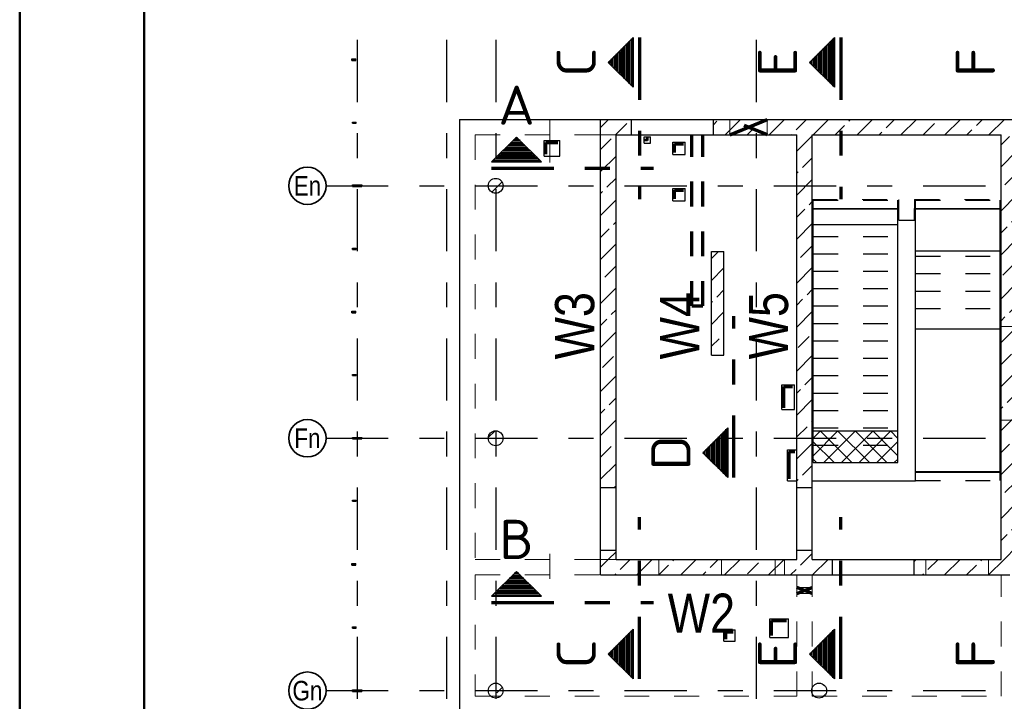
# Model space of a CAD drawing. Header units: millimetres. Extents: x -7.4 to 35.1, y -18.1 to 22.4.
# Tile 15 of 37: x 0 to 4, y 15.5 to 18.2. Entities that reach past the tile are written whole.
import ezdxf
from ezdxf.enums import TextEntityAlignment as Align

# ---------------------------------------------------------------- set-up
doc = ezdxf.new("R2010")
doc.units = ezdxf.units.MM
doc.linetypes.add('DASHDOTX2', pattern=[2, 1, -0.5, 0, -0.5])
doc.linetypes.add('HIDDEN', pattern=[0.375, 0.25, -0.125])
doc.layers.add('Grundebene', color=7, linetype='Continuous', lineweight=20)
doc.styles.add('Arial Narrow', font='ARIALN.TTF')
doc.styles.add('isocp', font='isocp', dxfattribs={"width": 1.1})
pattern_1 = [(0, (0, 0), (0, 0.01), [])]
pattern_2 = [(90, (0, 0), (-0.01, 6e-19), [])]
pattern_3 = [(45, (0, 0), (-0.08838835, 0.08838835), [0.0625, -0.025]), (45, (-0.0442, 0.0442), (-0.08838835, 0.08838835), [])]

msp = doc.modelspace()

# ---------------------------------------------------------------- hatches: boundary and pattern name
at = {"lineweight": 50}
h = msp.add_hatch(dxfattribs=at)
h.set_pattern_fill('Mau', color=4, scale=0.01, angle=90, style=0, pattern_type=2)
h.set_pattern_definition(pattern_2)
h.paths.add_polyline_path([(2.4657, 17.964522), (2.4657, 18.164522), (2.3657, 18.064522)])
h = msp.add_hatch(dxfattribs=at)
h.set_pattern_fill('Mau', color=4, scale=0.01, angle=90, style=0, pattern_type=2)
h.set_pattern_definition(pattern_2)
h.paths.add_polyline_path([(3.274784, 17.964522), (3.274784, 18.164522), (3.174784, 18.064522)])
h = msp.add_hatch(dxfattribs=at)
h.set_pattern_fill('Mau', color=4, scale=0.01, style=0, pattern_type=2)
h.set_pattern_definition(pattern_1)
h.paths.add_polyline_path([(2.09688, 17.66392), (1.99688, 17.76392), (1.89688, 17.66392)])
h = msp.add_hatch(dxfattribs=at)
h.set_pattern_fill('Mau', color=4, scale=0.01, angle=90, style=0, pattern_type=2)
h.set_pattern_definition(pattern_2)
h.paths.add_polyline_path([(2.845617, 16.594553), (2.745617, 16.494553), (2.845617, 16.394553)])
h = msp.add_hatch(dxfattribs=at)
h.set_pattern_fill('Mau', color=4, scale=0.01, style=0, pattern_type=2)
h.set_pattern_definition(pattern_1)
h.paths.add_polyline_path([(2.09688, 15.917727), (1.99688, 16.017727), (1.89688, 15.917727)])
h = msp.add_hatch(dxfattribs=at)
h.set_pattern_fill('Mau', color=4, scale=0.01, angle=90, style=0, pattern_type=2)
h.set_pattern_definition(pattern_2)
h.paths.add_polyline_path([(2.4657, 15.785469), (2.3657, 15.685469), (2.4657, 15.585469)])
h = msp.add_hatch(dxfattribs=at)
h.set_pattern_fill('Mau', color=4, scale=0.01, angle=90, style=0, pattern_type=2)
h.set_pattern_definition(pattern_2)
h.paths.add_polyline_path([(3.274784, 15.785469), (3.174784, 15.685469), (3.274784, 15.585469)])
at = {"layer": 'Grundebene', "lineweight": 13, "true_color": 0x91ffff}
for points in [[(1.350444, 18.078901), (1.350444, 18.072651), (1.335444, 18.072651), (1.335444, 18.078901)], [(1.375444, 17.571616), (1.375444, 17.565366), (1.337944, 17.565366), (1.337944, 17.571616)], [(1.350444, 17.064116), (1.350444, 17.057866), (1.335444, 17.057866), (1.335444, 17.064116)], [(1.375444, 16.556401), (1.375444, 16.550151), (1.337944, 16.550151), (1.337944, 16.556401)], [(1.350444, 16.04881), (1.350444, 16.04256), (1.335444, 16.04256), (1.335444, 16.04881)], [(1.375444, 15.541401), (1.375444, 15.535151), (1.337944, 15.535151), (1.337944, 15.541401)]]:
    msp.add_hatch(color=131, dxfattribs=at).paths.add_polyline_path(points)
at = {"layer": 'Grundebene', "lineweight": 13, "true_color": 0x4682b4}
for points in [[(1.352944, 17.824526), (1.352944, 17.819526), (1.337944, 17.819526), (1.337944, 17.824526)], [(1.352944, 17.317241), (1.352944, 17.312241), (1.337944, 17.312241), (1.337944, 17.317241)], [(1.352944, 16.809741), (1.352944, 16.804741), (1.337944, 16.804741), (1.337944, 16.809741)], [(1.352944, 16.304526), (1.352944, 16.299526), (1.337944, 16.299526), (1.337944, 16.304526)], [(1.352944, 15.794526), (1.352944, 15.789526), (1.337944, 15.789526), (1.337944, 15.794526)]]:
    msp.add_hatch(color=145, dxfattribs=at).paths.add_polyline_path(points)
at = {"layer": 'Grundebene', "lineweight": 13}
h = msp.add_hatch(dxfattribs=at)
h.set_pattern_fill('bB', color=6, scale=0.01, angle=45, style=0, pattern_type=2)
h.set_pattern_definition(pattern_3)
h.paths.add_polyline_path([(2.459231, 17.83502), (2.459231, 17.77252), (2.334231, 17.77252), (2.334231, 17.83502)])
h = msp.add_hatch(dxfattribs=at)
h.set_pattern_fill('bB', color=6, scale=0.01, angle=45, style=0, pattern_type=2)
h.set_pattern_definition(pattern_3)
h.paths.add_polyline_path([(5.456732, 17.83502), (5.456732, 17.77252), (2.787981, 17.77252), (2.787981, 17.83502)])
h = msp.add_hatch(dxfattribs=at)
h.set_pattern_fill('bB', color=6, scale=0.01, angle=45, style=0, pattern_type=2)
h.set_pattern_definition(pattern_3)
h.paths.add_polyline_path([(2.396731, 17.77252), (2.396731, 16.355093), (2.334231, 16.355093), (2.334231, 17.77252)])
h = msp.add_hatch(dxfattribs=at)
h.set_pattern_fill('bB', color=6, scale=0.01, angle=45, style=0, pattern_type=2)
h.set_pattern_definition(pattern_3)
h.paths.add_polyline_path([(3.185583, 17.77252), (3.185583, 16.355098), (3.123083, 16.355093), (3.123083, 17.77252)])
h = msp.add_hatch(dxfattribs=at)
h.set_pattern_fill('bB', color=6, scale=0.01, angle=45, style=0, pattern_type=2)
h.set_pattern_definition(pattern_3)
h.paths.add_polyline_path([(4.006833, 17.77252), (4.006833, 16.065685), (3.944333, 16.065685), (3.944333, 17.77252)])
at = {"layer": 'Grundebene', "lineweight": 50, "true_color": 0x91ffff}
for points in [[(1.375444, 17.571616), (1.375444, 17.565366), (1.337944, 17.565366), (1.337944, 17.571616)], [(1.375444, 16.556401), (1.375444, 16.550151), (1.337944, 16.550151), (1.337944, 16.556401)], [(1.375444, 15.541401), (1.375444, 15.535151), (1.337944, 15.535151), (1.337944, 15.541401)]]:
    msp.add_hatch(color=131, dxfattribs=at).paths.add_polyline_path(points)
at = {"layer": 'Grundebene', "lineweight": 13}
h = msp.add_hatch(dxfattribs=at)
h.set_pattern_fill('bB', color=6, scale=0.01, angle=45, style=0, pattern_type=2)
h.set_pattern_definition(pattern_3)
h.paths.add_polyline_path([(1.942981, 17.568182), (1.942972, 17.568955), (1.942942, 17.569727), (1.942892, 17.570497), (1.942822, 17.571267), (1.942733, 17.572034), (1.942624, 17.572799), (1.942495, 17.573561), (1.942347, 17.574319), (1.942179, 17.575073), (1.941992, 17.575822), (1.941786, 17.576567), (1.941561, 17.577306), (1.941316, 17.578038), (1.941053, 17.578765), (1.940771, 17.579484), (1.940471, 17.580196), (1.940153, 17.5809), (1.939816, 17.581595), (1.939462, 17.582282), (1.93909, 17.582959), (1.938701, 17.583626), (1.938295, 17.584283), (1.937872, 17.58493), (1.937432, 17.585565), (1.936977, 17.586189), (1.936505, 17.5868), (1.936018, 17.5874), (1.935515, 17.587987), (1.934998, 17.58856), (1.934466, 17.589121), (1.93392, 17.589667), (1.93336, 17.590199), (1.932786, 17.590716), (1.932199, 17.591219), (1.9316, 17.591706), (1.930988, 17.592177), (1.930364, 17.592633), (1.929729, 17.593073), (1.929082, 17.593495), (1.928425, 17.593902), (1.927758, 17.594291), (1.927081, 17.594663), (1.926394, 17.595017), (1.925699, 17.595353), (1.924995, 17.595672), (1.924283, 17.595972), (1.923564, 17.596254), (1.922838, 17.596517), (1.922105, 17.596761), (1.921366, 17.596987), (1.920622, 17.597193), (1.919872, 17.59738), (1.919118, 17.597548), (1.91836, 17.597696), (1.917598, 17.597825), (1.916833, 17.597934), (1.916066, 17.598023), (1.915297, 17.598093), (1.914526, 17.598142), (1.913754, 17.598172), (1.912981, 17.598182), (1.912209, 17.598172), (1.911437, 17.598142), (1.910666, 17.598093), (1.909897, 17.598023), (1.90913, 17.597934), (1.908365, 17.597825), (1.907603, 17.597696), (1.906845, 17.597548), (1.906091, 17.59738), (1.905341, 17.597193), (1.904597, 17.596987), (1.903858, 17.596761), (1.903125, 17.596517), (1.902399, 17.596254), (1.90168, 17.595972), (1.900968, 17.595672), (1.900264, 17.595353), (1.899569, 17.595017), (1.898882, 17.594663), (1.898205, 17.594291), (1.897538, 17.593902), (1.896881, 17.593495), (1.896234, 17.593073), (1.895599, 17.592633), (1.894975, 17.592177), (1.894363, 17.591706), (1.893764, 17.591219), (1.893177, 17.590716), (1.892603, 17.590199), (1.892043, 17.589667), (1.891497, 17.589121), (1.890965, 17.58856), (1.890447, 17.587987), (1.889945, 17.5874), (1.889458, 17.5868), (1.888986, 17.586189), (1.888531, 17.585565), (1.888091, 17.58493), (1.887668, 17.584283), (1.887262, 17.583626), (1.886873, 17.582959), (1.886501, 17.582282), (1.886147, 17.581595), (1.88581, 17.5809), (1.885492, 17.580196), (1.885192, 17.579484), (1.88491, 17.578765), (1.884647, 17.578038), (1.884402, 17.577306), (1.884177, 17.576567), (1.883971, 17.575822), (1.883784, 17.575073), (1.883616, 17.574319), (1.883468, 17.573561), (1.883339, 17.572799), (1.88323, 17.572034), (1.88314, 17.571267), (1.883071, 17.570497), (1.883021, 17.569727), (1.882991, 17.568955), (1.882981, 17.568182), (1.882991, 17.56741), (1.883021, 17.566638), (1.883071, 17.565867), (1.88314, 17.565098), (1.88323, 17.56433), (1.883339, 17.563565), (1.883468, 17.562804), (1.883616, 17.562046), (1.883784, 17.561292), (1.883971, 17.560542), (1.884177, 17.559798), (1.884402, 17.559059), (1.884647, 17.558326), (1.88491, 17.5576), (1.885192, 17.55688), (1.885492, 17.556169), (1.88581, 17.555465), (1.886147, 17.554769), (1.886501, 17.554083), (1.886873, 17.553406), (1.887262, 17.552738), (1.887668, 17.552081), (1.888091, 17.551435), (1.888531, 17.5508), (1.888986, 17.550176), (1.889458, 17.549564), (1.889945, 17.548964), (1.890447, 17.548378), (1.890965, 17.547804), (1.891497, 17.547244), (1.892043, 17.546698), (1.892603, 17.546166), (1.893177, 17.545648), (1.893764, 17.545146), (1.894363, 17.544659), (1.894975, 17.544187), (1.895599, 17.543731), (1.896234, 17.543292), (1.896881, 17.542869), (1.897538, 17.542463), (1.898205, 17.542074), (1.898882, 17.541702), (1.899569, 17.541348), (1.900264, 17.541011), (1.900968, 17.540693), (1.90168, 17.540392), (1.902399, 17.540111), (1.903125, 17.539848), (1.903858, 17.539603), (1.904597, 17.539378), (1.905341, 17.539171), (1.906091, 17.538984), (1.906845, 17.538817), (1.907603, 17.538668), (1.908365, 17.53854), (1.90913, 17.538431), (1.909897, 17.538341), (1.910666, 17.538272), (1.911437, 17.538222), (1.912209, 17.538192), (1.912981, 17.538182), (1.913754, 17.538192), (1.914526, 17.538222), (1.915297, 17.538272), (1.916066, 17.538341), (1.916833, 17.538431), (1.917598, 17.53854), (1.91836, 17.538668), (1.919118, 17.538817), (1.919872, 17.538984), (1.920622, 17.539171), (1.921366, 17.539378), (1.922105, 17.539603), (1.922838, 17.539848), (1.923564, 17.540111), (1.924283, 17.540392), (1.924995, 17.540693), (1.925699, 17.541011), (1.926394, 17.541348), (1.927081, 17.541702), (1.927758, 17.542074), (1.928425, 17.542463), (1.929082, 17.542869), (1.929729, 17.543292), (1.930364, 17.543731), (1.930988, 17.544187), (1.9316, 17.544659), (1.932199, 17.545146), (1.932786, 17.545648), (1.93336, 17.546166), (1.93392, 17.546698), (1.934466, 17.547244), (1.934998, 17.547804), (1.935515, 17.548378), (1.936018, 17.548964), (1.936505, 17.549564), (1.936977, 17.550176), (1.937432, 17.5508), (1.937872, 17.551435), (1.938295, 17.552081), (1.938701, 17.552738), (1.93909, 17.553406), (1.939462, 17.554083), (1.939816, 17.554769), (1.940153, 17.555465), (1.940471, 17.556169), (1.940771, 17.55688), (1.941053, 17.5576), (1.941316, 17.558326), (1.941561, 17.559059), (1.941786, 17.559798), (1.941992, 17.560542), (1.942179, 17.561292), (1.942347, 17.562046), (1.942495, 17.562804), (1.942624, 17.563565), (1.942733, 17.56433), (1.942822, 17.565098), (1.942892, 17.565867), (1.942942, 17.566638), (1.942972, 17.56741)])
h = msp.add_hatch(dxfattribs=at)
h.set_pattern_fill('bB', color=6, scale=0.01, angle=45, style=0, pattern_type=2)
h.set_pattern_definition(pattern_3)
h.paths.add_polyline_path([(2.83057, 17.304395), (2.83057, 16.886894), (2.78057, 16.886894), (2.78057, 17.304395)])
h = msp.add_hatch(dxfattribs=at)
h.set_pattern_fill('bB', color=6, scale=0.01, angle=45, style=0, pattern_type=2)
h.set_pattern_definition(pattern_3)
h.paths.add_polyline_path([(1.942981, 16.553181), (1.942972, 16.553954), (1.942942, 16.554726), (1.942892, 16.555496), (1.942822, 16.556266), (1.942733, 16.557033), (1.942624, 16.557798), (1.942495, 16.55856), (1.942347, 16.559318), (1.942179, 16.560072), (1.941992, 16.560821), (1.941786, 16.561566), (1.941561, 16.562305), (1.941316, 16.563037), (1.941053, 16.563764), (1.940771, 16.564483), (1.940471, 16.565195), (1.940153, 16.565899), (1.939816, 16.566594), (1.939462, 16.56728), (1.93909, 16.567958), (1.938701, 16.568625), (1.938295, 16.569282), (1.937872, 16.569928), (1.937432, 16.570564), (1.936977, 16.571188), (1.936505, 16.571799), (1.936018, 16.572399), (1.935515, 16.572986), (1.934998, 16.573559), (1.934466, 16.57412), (1.93392, 16.574666), (1.93336, 16.575198), (1.932786, 16.575715), (1.932199, 16.576218), (1.9316, 16.576705), (1.930988, 16.577176), (1.930364, 16.577632), (1.929729, 16.578071), (1.929082, 16.578494), (1.928425, 16.578901), (1.927758, 16.57929), (1.927081, 16.579662), (1.926394, 16.580016), (1.925699, 16.580352), (1.924995, 16.580671), (1.924283, 16.580971), (1.923564, 16.581253), (1.922838, 16.581516), (1.922105, 16.58176), (1.921366, 16.581986), (1.920622, 16.582192), (1.919872, 16.582379), (1.919118, 16.582547), (1.91836, 16.582695), (1.917598, 16.582824), (1.916833, 16.582933), (1.916066, 16.583022), (1.915297, 16.583092), (1.914526, 16.583141), (1.913754, 16.583171), (1.912981, 16.583181), (1.912209, 16.583171), (1.911437, 16.583141), (1.910666, 16.583092), (1.909897, 16.583022), (1.90913, 16.582933), (1.908365, 16.582824), (1.907603, 16.582695), (1.906845, 16.582547), (1.906091, 16.582379), (1.905341, 16.582192), (1.904597, 16.581986), (1.903858, 16.58176), (1.903125, 16.581516), (1.902399, 16.581253), (1.90168, 16.580971), (1.900968, 16.580671), (1.900264, 16.580352), (1.899569, 16.580016), (1.898882, 16.579662), (1.898205, 16.57929), (1.897538, 16.578901), (1.896881, 16.578494), (1.896234, 16.578071), (1.895599, 16.577632), (1.894975, 16.577176), (1.894363, 16.576705), (1.893764, 16.576218), (1.893177, 16.575715), (1.892603, 16.575198), (1.892043, 16.574666), (1.891497, 16.57412), (1.890965, 16.573559), (1.890447, 16.572986), (1.889945, 16.572399), (1.889458, 16.571799), (1.888986, 16.571188), (1.888531, 16.570564), (1.888091, 16.569928), (1.887668, 16.569282), (1.887262, 16.568625), (1.886873, 16.567958), (1.886501, 16.56728), (1.886147, 16.566594), (1.88581, 16.565899), (1.885492, 16.565195), (1.885192, 16.564483), (1.88491, 16.563764), (1.884647, 16.563037), (1.884402, 16.562305), (1.884177, 16.561566), (1.883971, 16.560821), (1.883784, 16.560072), (1.883616, 16.559318), (1.883468, 16.55856), (1.883339, 16.557798), (1.88323, 16.557033), (1.88314, 16.556266), (1.883071, 16.555496), (1.883021, 16.554726), (1.882991, 16.553954), (1.882981, 16.553181), (1.882991, 16.552409), (1.883021, 16.551637), (1.883071, 16.550866), (1.88314, 16.550097), (1.88323, 16.549329), (1.883339, 16.548564), (1.883468, 16.547803), (1.883616, 16.547045), (1.883784, 16.546291), (1.883971, 16.545541), (1.884177, 16.544797), (1.884402, 16.544058), (1.884647, 16.543325), (1.88491, 16.542599), (1.885192, 16.541879), (1.885492, 16.541168), (1.88581, 16.540464), (1.886147, 16.539768), (1.886501, 16.539082), (1.886873, 16.538405), (1.887262, 16.537737), (1.887668, 16.53708), (1.888091, 16.536434), (1.888531, 16.535799), (1.888986, 16.535175), (1.889458, 16.534563), (1.889945, 16.533963), (1.890447, 16.533377), (1.890965, 16.532803), (1.891497, 16.532243), (1.892043, 16.531697), (1.892603, 16.531165), (1.893177, 16.530647), (1.893764, 16.530145), (1.894363, 16.529658), (1.894975, 16.529186), (1.895599, 16.52873), (1.896234, 16.528291), (1.896881, 16.527868), (1.897538, 16.527462), (1.898205, 16.527073), (1.898882, 16.526701), (1.899569, 16.526347), (1.900264, 16.52601), (1.900968, 16.525692), (1.90168, 16.525391), (1.902399, 16.52511), (1.903125, 16.524846), (1.903858, 16.524602), (1.904597, 16.524377), (1.905341, 16.52417), (1.906091, 16.523983), (1.906845, 16.523816), (1.907603, 16.523667), (1.908365, 16.523539), (1.90913, 16.523429), (1.909897, 16.52334), (1.910666, 16.523271), (1.911437, 16.523221), (1.912209, 16.523191), (1.912981, 16.523181), (1.913754, 16.523191), (1.914526, 16.523221), (1.915297, 16.523271), (1.916066, 16.52334), (1.916833, 16.523429), (1.917598, 16.523539), (1.91836, 16.523667), (1.919118, 16.523816), (1.919872, 16.523983), (1.920622, 16.52417), (1.921366, 16.524377), (1.922105, 16.524602), (1.922838, 16.524846), (1.923564, 16.52511), (1.924283, 16.525391), (1.924995, 16.525692), (1.925699, 16.52601), (1.926394, 16.526347), (1.927081, 16.526701), (1.927758, 16.527073), (1.928425, 16.527462), (1.929082, 16.527868), (1.929729, 16.528291), (1.930364, 16.52873), (1.930988, 16.529186), (1.9316, 16.529658), (1.932199, 16.530145), (1.932786, 16.530647), (1.93336, 16.531165), (1.93392, 16.531697), (1.934466, 16.532243), (1.934998, 16.532803), (1.935515, 16.533377), (1.936018, 16.533963), (1.936505, 16.534563), (1.936977, 16.535175), (1.937432, 16.535799), (1.937872, 16.536434), (1.938295, 16.53708), (1.938701, 16.537737), (1.93909, 16.538405), (1.939462, 16.539082), (1.939816, 16.539768), (1.940153, 16.540464), (1.940471, 16.541168), (1.940771, 16.541879), (1.941053, 16.542599), (1.941316, 16.543325), (1.941561, 16.544058), (1.941786, 16.544797), (1.941992, 16.545541), (1.942179, 16.546291), (1.942347, 16.547045), (1.942495, 16.547803), (1.942624, 16.548564), (1.942733, 16.549329), (1.942822, 16.550097), (1.942892, 16.550866), (1.942942, 16.551637), (1.942972, 16.552409)])
h = msp.add_hatch(dxfattribs=at)
h.set_pattern_fill('FT', color=6, scale=0.01, angle=45, style=0, pattern_type=2)
h.set_pattern_definition([(45, (0, 0), (-0.03535534, 0.03535534), []), (135, (0, 0), (-0.03535534, -0.03535534), [])])
h.paths.add_polyline_path([(3.529333, 16.582375), (3.529333, 16.454995), (3.189333, 16.454995), (3.189333, 16.582375)])
h = msp.add_hatch(dxfattribs=at)
h.set_pattern_fill('bB', color=6, scale=0.01, angle=45, style=0, pattern_type=2)
h.set_pattern_definition(pattern_3)
h.paths.add_polyline_path([(2.396731, 16.102593), (2.396731, 16.065685), (2.334231, 16.065685), (2.334231, 16.102593)])
h = msp.add_hatch(dxfattribs=at)
h.set_pattern_fill('bB', color=6, scale=0.01, angle=45, style=0, pattern_type=2)
h.set_pattern_definition(pattern_3)
h.paths.add_polyline_path([(3.185583, 16.102598), (3.185583, 16.065685), (3.123083, 16.065685), (3.123083, 16.102593)])
h = msp.add_hatch(dxfattribs=at)
h.set_pattern_fill('bB', color=6, scale=0.01, angle=45, style=0, pattern_type=2)
h.set_pattern_definition(pattern_3)
h.paths.add_polyline_path([(3.266209, 16.065685), (3.266209, 16.003185), (2.334231, 16.003185), (2.334231, 16.065685)])
h = msp.add_hatch(dxfattribs=at)
h.set_pattern_fill('bB', color=6, scale=0.01, angle=45, style=0, pattern_type=2)
h.set_pattern_definition(pattern_3)
h.paths.add_polyline_path([(3.970486, 16.065685), (3.979885, 16.003185), (3.594959, 16.003185), (3.594959, 16.065685)])
h = msp.add_hatch(dxfattribs=at)
h.set_pattern_fill('bB', color=6, scale=0.01, angle=45, style=0, pattern_type=2)
h.set_pattern_definition(pattern_3)
h.paths.add_polyline_path([(1.942981, 15.538179), (1.942972, 15.538952), (1.942942, 15.539723), (1.942892, 15.540494), (1.942822, 15.541264), (1.942733, 15.542031), (1.942624, 15.542796), (1.942495, 15.543557), (1.942347, 15.544316), (1.942179, 15.54507), (1.941992, 15.545819), (1.941786, 15.546564), (1.941561, 15.547303), (1.941316, 15.548035), (1.941053, 15.548762), (1.940771, 15.549481), (1.940471, 15.550193), (1.940153, 15.550897), (1.939816, 15.551592), (1.939462, 15.552278), (1.93909, 15.552956), (1.938701, 15.553623), (1.938295, 15.55428), (1.937872, 15.554926), (1.937432, 15.555562), (1.936977, 15.556185), (1.936505, 15.556797), (1.936018, 15.557397), (1.935515, 15.557984), (1.934998, 15.558557), (1.934466, 15.559117), (1.93392, 15.559664), (1.93336, 15.560196), (1.932786, 15.560713), (1.932199, 15.561215), (1.9316, 15.561703), (1.930988, 15.562174), (1.930364, 15.56263), (1.929729, 15.563069), (1.929082, 15.563492), (1.928425, 15.563899), (1.927758, 15.564288), (1.927081, 15.564659), (1.926394, 15.565014), (1.925699, 15.56535), (1.924995, 15.565669), (1.924283, 15.565969), (1.923564, 15.566251), (1.922838, 15.566514), (1.922105, 15.566758), (1.921366, 15.566984), (1.920622, 15.56719), (1.919872, 15.567377), (1.919118, 15.567545), (1.91836, 15.567693), (1.917598, 15.567822), (1.916833, 15.567931), (1.916066, 15.56802), (1.915297, 15.56809), (1.914526, 15.568139), (1.913754, 15.568169), (1.912981, 15.568179), (1.912209, 15.568169), (1.911437, 15.568139), (1.910666, 15.56809), (1.909897, 15.56802), (1.90913, 15.567931), (1.908365, 15.567822), (1.907603, 15.567693), (1.906845, 15.567545), (1.906091, 15.567377), (1.905341, 15.56719), (1.904597, 15.566984), (1.903858, 15.566758), (1.903125, 15.566514), (1.902399, 15.566251), (1.90168, 15.565969), (1.900968, 15.565669), (1.900264, 15.56535), (1.899569, 15.565014), (1.898882, 15.564659), (1.898205, 15.564288), (1.897538, 15.563899), (1.896881, 15.563492), (1.896234, 15.563069), (1.895599, 15.56263), (1.894975, 15.562174), (1.894363, 15.561703), (1.893764, 15.561215), (1.893177, 15.560713), (1.892603, 15.560196), (1.892043, 15.559664), (1.891497, 15.559117), (1.890965, 15.558557), (1.890447, 15.557984), (1.889945, 15.557397), (1.889458, 15.556797), (1.888986, 15.556185), (1.888531, 15.555562), (1.888091, 15.554926), (1.887668, 15.55428), (1.887262, 15.553623), (1.886873, 15.552956), (1.886501, 15.552278), (1.886147, 15.551592), (1.88581, 15.550897), (1.885492, 15.550193), (1.885192, 15.549481), (1.88491, 15.548762), (1.884647, 15.548035), (1.884402, 15.547303), (1.884177, 15.546564), (1.883971, 15.545819), (1.883784, 15.54507), (1.883616, 15.544316), (1.883468, 15.543557), (1.883339, 15.542796), (1.88323, 15.542031), (1.88314, 15.541264), (1.883071, 15.540494), (1.883021, 15.539723), (1.882991, 15.538952), (1.882981, 15.538179), (1.882991, 15.537407), (1.883021, 15.536635), (1.883071, 15.535864), (1.88314, 15.535094), (1.88323, 15.534327), (1.883339, 15.533562), (1.883468, 15.532801), (1.883616, 15.532043), (1.883784, 15.531288), (1.883971, 15.530539), (1.884177, 15.529795), (1.884402, 15.529056), (1.884647, 15.528323), (1.88491, 15.527597), (1.885192, 15.526877), (1.885492, 15.526165), (1.88581, 15.525462), (1.886147, 15.524766), (1.886501, 15.52408), (1.886873, 15.523403), (1.887262, 15.522735), (1.887668, 15.522078), (1.888091, 15.521432), (1.888531, 15.520796), (1.888986, 15.520173), (1.889458, 15.519561), (1.889945, 15.518961), (1.890447, 15.518375), (1.890965, 15.517801), (1.891497, 15.517241), (1.892043, 15.516695), (1.892603, 15.516163), (1.893177, 15.515645), (1.893764, 15.515143), (1.894363, 15.514655), (1.894975, 15.514184), (1.895599, 15.513728), (1.896234, 15.513289), (1.896881, 15.512866), (1.897538, 15.51246), (1.898205, 15.512071), (1.898882, 15.511699), (1.899569, 15.511344), (1.900264, 15.511008), (1.900968, 15.51069), (1.90168, 15.510389), (1.902399, 15.510108), (1.903125, 15.509844), (1.903858, 15.5096), (1.904597, 15.509375), (1.905341, 15.509168), (1.906091, 15.508981), (1.906845, 15.508813), (1.907603, 15.508665), (1.908365, 15.508536), (1.90913, 15.508427), (1.909897, 15.508338), (1.910666, 15.508269), (1.911437, 15.508219), (1.912209, 15.508189), (1.912981, 15.508179), (1.913754, 15.508189), (1.914526, 15.508219), (1.915297, 15.508269), (1.916066, 15.508338), (1.916833, 15.508427), (1.917598, 15.508536), (1.91836, 15.508665), (1.919118, 15.508813), (1.919872, 15.508981), (1.920622, 15.509168), (1.921366, 15.509375), (1.922105, 15.5096), (1.922838, 15.509844), (1.923564, 15.510108), (1.924283, 15.510389), (1.924995, 15.51069), (1.925699, 15.511008), (1.926394, 15.511344), (1.927081, 15.511699), (1.927758, 15.512071), (1.928425, 15.51246), (1.929082, 15.512866), (1.929729, 15.513289), (1.930364, 15.513728), (1.930988, 15.514184), (1.9316, 15.514655), (1.932199, 15.515143), (1.932786, 15.515645), (1.93336, 15.516163), (1.93392, 15.516695), (1.934466, 15.517241), (1.934998, 15.517801), (1.935515, 15.518375), (1.936018, 15.518961), (1.936505, 15.519561), (1.936977, 15.520173), (1.937432, 15.520796), (1.937872, 15.521432), (1.938295, 15.522078), (1.938701, 15.522735), (1.93909, 15.523403), (1.939462, 15.52408), (1.939816, 15.524766), (1.940153, 15.525462), (1.940471, 15.526165), (1.940771, 15.526877), (1.941053, 15.527597), (1.941316, 15.528323), (1.941561, 15.529056), (1.941786, 15.529795), (1.941992, 15.530539), (1.942179, 15.531288), (1.942347, 15.532043), (1.942495, 15.532801), (1.942624, 15.533562), (1.942733, 15.534327), (1.942822, 15.535094), (1.942892, 15.535864), (1.942942, 15.536635), (1.942972, 15.537407)])
h = msp.add_hatch(dxfattribs=at)
h.set_pattern_fill('bB', color=6, scale=0.01, angle=45, style=0, pattern_type=2)
h.set_pattern_definition(pattern_3)
h.paths.add_polyline_path([(3.243085, 15.538179), (3.243075, 15.538952), (3.243045, 15.539723), (3.242995, 15.540494), (3.242926, 15.541264), (3.242837, 15.542031), (3.242727, 15.542796), (3.242599, 15.543557), (3.242451, 15.544316), (3.242283, 15.54507), (3.242096, 15.545819), (3.241889, 15.546564), (3.241664, 15.547303), (3.24142, 15.548035), (3.241156, 15.548762), (3.240875, 15.549481), (3.240574, 15.550193), (3.240256, 15.550897), (3.239919, 15.551592), (3.239565, 15.552278), (3.239193, 15.552956), (3.238804, 15.553623), (3.238398, 15.55428), (3.237975, 15.554926), (3.237536, 15.555562), (3.23708, 15.556185), (3.236608, 15.556797), (3.236121, 15.557397), (3.235619, 15.557984), (3.235101, 15.558557), (3.234569, 15.559117), (3.234023, 15.559664), (3.233463, 15.560196), (3.232889, 15.560713), (3.232303, 15.561215), (3.231703, 15.561703), (3.231091, 15.562174), (3.230467, 15.56263), (3.229832, 15.563069), (3.229186, 15.563492), (3.228529, 15.563899), (3.227861, 15.564288), (3.227184, 15.564659), (3.226498, 15.565014), (3.225802, 15.56535), (3.225098, 15.565669), (3.224387, 15.565969), (3.223667, 15.566251), (3.222941, 15.566514), (3.222208, 15.566758), (3.221469, 15.566984), (3.220725, 15.56719), (3.219975, 15.567377), (3.219221, 15.567545), (3.218463, 15.567693), (3.217702, 15.567822), (3.216937, 15.567931), (3.216169, 15.56802), (3.2154, 15.56809), (3.214629, 15.568139), (3.213857, 15.568169), (3.213085, 15.568179), (3.212312, 15.568169), (3.21154, 15.568139), (3.21077, 15.56809), (3.21, 15.56802), (3.209233, 15.567931), (3.208468, 15.567822), (3.207706, 15.567693), (3.206948, 15.567545), (3.206194, 15.567377), (3.205445, 15.56719), (3.2047, 15.566984), (3.203961, 15.566758), (3.203229, 15.566514), (3.202502, 15.566251), (3.201783, 15.565969), (3.201071, 15.565669), (3.200367, 15.56535), (3.199672, 15.565014), (3.198986, 15.564659), (3.198308, 15.564288), (3.197641, 15.563899), (3.196984, 15.563492), (3.196338, 15.563069), (3.195702, 15.56263), (3.195078, 15.562174), (3.194467, 15.561703), (3.193867, 15.561215), (3.19328, 15.560713), (3.192707, 15.560196), (3.192147, 15.559664), (3.1916, 15.559117), (3.191068, 15.558557), (3.190551, 15.557984), (3.190048, 15.557397), (3.189561, 15.556797), (3.18909, 15.556185), (3.188634, 15.555562), (3.188195, 15.554926), (3.187772, 15.55428), (3.187365, 15.553623), (3.186976, 15.552956), (3.186604, 15.552278), (3.18625, 15.551592), (3.185914, 15.550897), (3.185595, 15.550193), (3.185295, 15.549481), (3.185013, 15.548762), (3.18475, 15.548035), (3.184506, 15.547303), (3.18428, 15.546564), (3.184074, 15.545819), (3.183887, 15.54507), (3.183719, 15.544316), (3.183571, 15.543557), (3.183442, 15.542796), (3.183333, 15.542031), (3.183244, 15.541264), (3.183174, 15.540494), (3.183125, 15.539723), (3.183095, 15.538952), (3.183085, 15.538179), (3.183095, 15.537407), (3.183125, 15.536635), (3.183174, 15.535864), (3.183244, 15.535094), (3.183333, 15.534327), (3.183442, 15.533562), (3.183571, 15.532801), (3.183719, 15.532043), (3.183887, 15.531288), (3.184074, 15.530539), (3.18428, 15.529795), (3.184506, 15.529056), (3.18475, 15.528323), (3.185013, 15.527597), (3.185295, 15.526877), (3.185595, 15.526165), (3.185914, 15.525462), (3.18625, 15.524766), (3.186604, 15.52408), (3.186976, 15.523403), (3.187365, 15.522735), (3.187772, 15.522078), (3.188195, 15.521432), (3.188634, 15.520796), (3.18909, 15.520173), (3.189561, 15.519561), (3.190048, 15.518961), (3.190551, 15.518375), (3.191068, 15.517801), (3.1916, 15.517241), (3.192147, 15.516695), (3.192707, 15.516163), (3.19328, 15.515645), (3.193867, 15.515143), (3.194467, 15.514655), (3.195078, 15.514184), (3.195702, 15.513728), (3.196338, 15.513289), (3.196984, 15.512866), (3.197641, 15.51246), (3.198308, 15.512071), (3.198986, 15.511699), (3.199672, 15.511344), (3.200367, 15.511008), (3.201071, 15.51069), (3.201783, 15.510389), (3.202502, 15.510108), (3.203229, 15.509844), (3.203961, 15.5096), (3.2047, 15.509375), (3.205445, 15.509168), (3.206194, 15.508981), (3.206948, 15.508813), (3.207706, 15.508665), (3.208468, 15.508536), (3.209233, 15.508427), (3.21, 15.508338), (3.21077, 15.508269), (3.21154, 15.508219), (3.212312, 15.508189), (3.213085, 15.508179), (3.213857, 15.508189), (3.214629, 15.508219), (3.2154, 15.508269), (3.216169, 15.508338), (3.216937, 15.508427), (3.217702, 15.508536), (3.218463, 15.508665), (3.219221, 15.508813), (3.219975, 15.508981), (3.220725, 15.509168), (3.221469, 15.509375), (3.222208, 15.5096), (3.222941, 15.509844), (3.223667, 15.510108), (3.224387, 15.510389), (3.225098, 15.51069), (3.225802, 15.511008), (3.226498, 15.511344), (3.227184, 15.511699), (3.227861, 15.512071), (3.228529, 15.51246), (3.229186, 15.512866), (3.229832, 15.513289), (3.230467, 15.513728), (3.231091, 15.514184), (3.231703, 15.514655), (3.232303, 15.515143), (3.232889, 15.515645), (3.233463, 15.516163), (3.234023, 15.516695), (3.234569, 15.517241), (3.235101, 15.517801), (3.235619, 15.518375), (3.236121, 15.518961), (3.236608, 15.519561), (3.23708, 15.520173), (3.237536, 15.520796), (3.237975, 15.521432), (3.238398, 15.522078), (3.238804, 15.522735), (3.239193, 15.523403), (3.239565, 15.52408), (3.239919, 15.524766), (3.240256, 15.525462), (3.240574, 15.526165), (3.240875, 15.526877), (3.241156, 15.527597), (3.24142, 15.528323), (3.241664, 15.529056), (3.241889, 15.529795), (3.242096, 15.530539), (3.242283, 15.531288), (3.242451, 15.532043), (3.242599, 15.532801), (3.242727, 15.533562), (3.242837, 15.534327), (3.242926, 15.535094), (3.242995, 15.535864), (3.243045, 15.536635), (3.243075, 15.537407)])

# ---------------------------------------------------------------- linework, layer by layer
at = {"color": 4, "linetype": 'Continuous', "lineweight": 50}
for p, q in [((0, 21.025), (0, 0)), ((0.5, 20.9), (0.5, 0.125))]:
    msp.add_line(p, q, dxfattribs=at)
at = {"color": 2, "linetype": 'Continuous', "lineweight": 35}
for p, q in [((2.4657, 18.164522), (2.3657, 18.064522)), ((2.4657, 18.164522), (2.4657, 17.964522)), ((3.274784, 18.164522), (3.174784, 18.064522)), ((3.274784, 18.164522), (3.274784, 17.964522)), ((2.3657, 18.064522), (2.4657, 17.964522)), ((3.174784, 18.064522), (3.274784, 17.964522)), ((1.89688, 17.66392), (1.99688, 17.76392)), ((1.89688, 17.66392), (2.09688, 17.66392)), ((2.745617, 16.494553), (2.845617, 16.594553)), ((2.845617, 16.394553), (2.845617, 16.594553)), ((2.845617, 16.394553), (2.745617, 16.494553)), ((1.89688, 15.917727), (1.99688, 16.017727)), ((1.89688, 15.917727), (2.09688, 15.917727)), ((2.3657, 15.685469), (2.4657, 15.785469)), ((2.4657, 15.585469), (2.4657, 15.785469)), ((3.174784, 15.685469), (3.274784, 15.785469)), ((3.274784, 15.585469), (3.274784, 15.785469)), ((2.4657, 15.585469), (2.3657, 15.685469)), ((3.274784, 15.585469), (3.174784, 15.685469))]:
    msp.add_line(p, q, dxfattribs=at)
at = {"color": 1, "linetype": 'DASHDOTX2', "lineweight": 70, "ltscale": 0.25}
for p, q in [((2.4907, 18.164522), (2.4907, 17.514522)), ((3.299784, 18.164522), (3.299784, 17.514522)), ((1.89688, 17.63892), (2.54688, 17.63892)), ((2.870617, 16.394553), (2.870617, 17.044553)), ((2.4907, 15.585469), (2.4907, 16.235469)), ((3.299784, 15.585469), (3.299784, 16.235469)), ((1.89688, 15.892727), (2.54688, 15.892727))]:
    msp.add_line(p, q, dxfattribs=at)
at = {"color": 9, "linetype": 'HIDDEN', "lineweight": 0, "ltscale": 0.25}
for p, q in [((2.130084, 17.734071), (2.130084, 17.887988)), ((2.130084, 17.762112), (2.130084, 17.608196)), ((2.130084, 15.987878), (2.130084, 16.141795))]:
    msp.add_line(p, q, dxfattribs=at)
at = {"color": 5, "linetype": 'HIDDEN', "lineweight": 18, "ltscale": 0.25}
for p, q in [((1.767981, 17.834995), (2.854346, 17.834995)), ((1.767981, 17.772495), (1.767981, 17.834995)), ((2.854346, 17.772495), (2.854346, 17.834995)), ((3.004346, 17.834995), (6.441732, 17.834995)), ((3.004346, 17.772495), (3.004346, 17.834995)), ((1.767877, 17.77252), (1.767981, 17.77252)), ((1.830375, 17.77252), (2.334231, 17.77252)), ((1.830375, 17.772495), (1.830455, 16.065685)), ((2.334231, 17.77252), (2.396731, 17.77252)), ((3.185571, 17.512495), (3.533071, 17.512495)), ((3.533071, 17.477495), (3.533071, 17.512495)), ((3.596821, 17.512495), (3.944321, 17.512495)), ((3.596821, 17.477495), (3.596821, 17.512495)), ((3.944333, 17.002598), (4.006833, 17.002598)), ((3.944333, 16.625098), (4.006833, 16.625098)), ((3.123083, 16.506856), (3.123183, 16.506856)), ((3.123183, 16.381856), (3.123183, 16.506856)), ((3.123083, 16.381856), (3.123183, 16.381856)), ((3.600571, 16.381245), (3.944333, 16.381245)), ((1.830455, 16.065685), (2.334231, 16.065685)), ((2.334231, 16.065685), (2.396731, 16.065685)), ((2.568075, 16.003185), (2.568075, 16.065685)), ((2.820575, 16.003185), (2.820575, 16.065685)), ((3.035683, 16.003185), (3.035683, 16.065685)), ((3.073183, 16.003185), (3.073183, 16.065685)), ((3.641833, 16.003185), (3.641833, 16.065685)), ((3.894333, 16.003185), (3.894333, 16.065685)), ((1.830458, 16.003185), (2.334231, 16.003185)), ((1.830458, 16.003185), (1.830481, 15.515685)), ((3.123083, 15.515685), (3.123083, 16.003185)), ((3.185571, 15.515685), (3.185571, 16.003185)), ((3.944321, 15.515685), (3.944321, 16.003185)), ((3.123083, 15.953185), (3.185583, 15.953185)), ((3.123083, 15.928185), (3.185583, 15.928185)), ((1.767981, 15.4536), (1.767981, 15.515685)), ((1.830481, 15.515685), (3.123083, 15.515685)), ((3.185583, 15.515685), (3.944333, 15.515685))]:
    msp.add_line(p, q, dxfattribs=at)
at = {"color": 1, "linetype": 'HIDDEN', "lineweight": 70, "ltscale": 0.25}
for p, q in [((2.701833, 17.085032), (2.701833, 17.772495)), ((2.745583, 17.085032), (2.745583, 17.772495)), ((2.701833, 17.085032), (2.745583, 17.085032))]:
    msp.add_line(p, q, dxfattribs=at)
at = {"color": 3, "linetype": 'Continuous', "lineweight": 25}
for p, q in [((1.99688, 17.76392), (2.09688, 17.66392)), ((1.99688, 16.017727), (2.09688, 15.917727))]:
    msp.add_line(p, q, dxfattribs=at)
at = {"color": 3, "linetype": 'HIDDEN', "lineweight": 25, "ltscale": 0.25}
for p, q in [((3.189333, 17.509995), (3.529333, 17.509995)), ((3.189333, 17.477495), (3.189333, 17.509995)), ((3.529333, 17.477495), (3.529333, 17.509995)), ((3.600571, 17.509995), (3.940571, 17.509995)), ((3.600571, 17.477495), (3.600571, 17.509995)), ((3.940571, 17.477495), (3.940571, 17.509995)), ((3.189333, 17.364995), (3.529333, 17.364995)), ((3.189333, 17.294995), (3.529333, 17.294995)), ((3.600571, 17.284995), (3.940571, 17.284995)), ((3.189333, 17.224995), (3.529333, 17.224995)), ((3.600571, 17.214995), (3.940571, 17.214995)), ((3.189333, 17.154995), (3.529333, 17.154995)), ((3.600571, 17.144995), (3.940571, 17.144995)), ((3.189333, 17.084995), (3.529333, 17.084995)), ((3.600571, 17.074995), (3.940571, 17.074995)), ((3.189333, 17.014995), (3.529333, 17.014995)), ((3.189333, 16.944995), (3.529333, 16.944995)), ((3.189333, 16.874995), (3.529333, 16.874995)), ((3.189333, 16.804995), (3.529333, 16.804995)), ((3.189333, 16.734995), (3.529333, 16.734995)), ((3.189333, 16.664995), (3.529333, 16.664995)), ((3.189333, 16.594995), (3.529333, 16.594995)), ((3.189333, 16.524995), (3.529333, 16.524995)), ((3.600571, 16.383745), (3.940571, 16.383745)), ((3.940571, 16.383745), (3.940571, 16.416245))]:
    msp.add_line(p, q, dxfattribs=at)
at = {"color": 9, "linetype": 'Continuous', "lineweight": 0}
for centre in [(3.185583, 17.77252), (3.944333, 17.77252)]:
    msp.add_circle(centre, 0.000278, dxfattribs=at)
at = {"layer": 'Grundebene', "color": 3, "linetype": 'DASHDOTX2', "lineweight": 25, "ltscale": 0.25}
for p, q in [((1.356831, 19.954687), (1.356831, 15.27043)), ((1.715581, 19.954687), (1.715581, 15.27043)), ((1.913081, 19.954687), (1.913081, 15.27043)), ((2.960581, 19.954687), (2.960581, 15.27043)), ((1.231331, 17.568185), (6.703006, 17.568185)), ((1.231331, 16.553185), (6.703006, 16.553185)), ((1.231331, 15.538185), (6.703006, 15.538185))]:
    msp.add_line(p, q, dxfattribs=at)
at = {"layer": 'Grundebene', "color": 3, "linetype": 'Continuous', "lineweight": 25}
for p, q in [((1.335444, 18.078901), (1.350444, 18.078901)), ((1.335444, 18.072651), (1.335444, 18.078901)), ((1.335444, 18.072651), (1.350444, 18.072651)), ((1.350444, 18.072651), (1.350444, 18.078901)), ((1.337944, 17.824526), (1.352944, 17.824526)), ((1.337944, 17.819526), (1.337944, 17.824526)), ((1.337944, 17.819526), (1.352944, 17.819526)), ((1.352944, 17.819526), (1.352944, 17.824526)), ((1.767875, 17.83502), (2.334231, 17.83502)), ((1.767875, 17.83502), (1.767981, 15.453211)), ((2.334231, 17.83502), (2.459231, 17.83502)), ((2.334231, 17.77252), (2.334231, 17.83502)), ((2.459231, 17.83502), (2.787981, 17.83502)), ((2.459231, 17.77252), (2.459231, 17.83502)), ((2.787981, 17.83502), (5.456732, 17.83502)), ((2.787981, 17.77252), (2.787981, 17.83502)), ((2.334231, 16.355093), (2.334231, 17.77252)), ((2.396731, 17.77252), (2.459231, 17.77252)), ((2.396731, 16.355093), (2.396731, 17.77252)), ((2.459231, 17.77252), (2.787981, 17.77252)), ((2.787981, 17.77252), (3.123083, 17.77252)), ((3.123083, 16.355093), (3.123083, 17.77252)), ((3.185571, 17.77252), (3.944321, 17.77252)), ((3.185571, 16.355093), (3.185571, 17.77252)), ((3.944321, 16.065685), (3.944321, 17.77252)), ((2.107707, 17.750145), (2.170207, 17.750145)), ((2.107707, 17.687645), (2.107707, 17.750145)), ((2.170207, 17.687645), (2.170207, 17.750145)), ((2.509895, 17.764583), (2.534895, 17.764583)), ((2.509895, 17.739583), (2.509895, 17.764583)), ((2.509895, 17.739583), (2.534895, 17.739583)), ((2.534895, 17.739583), (2.534895, 17.764583)), ((2.624708, 17.743945), (2.674708, 17.743945)), ((2.624708, 17.693945), (2.624708, 17.743945)), ((2.674708, 17.693945), (2.674708, 17.743945)), ((2.624708, 17.693945), (2.674708, 17.693945)), ((2.107707, 17.687645), (2.170207, 17.687645)), ((1.337944, 17.571616), (1.375444, 17.571616)), ((1.337944, 17.571616), (1.337944, 17.565366)), ((1.337944, 17.571616), (1.375444, 17.571616)), ((1.337944, 17.565366), (1.337944, 17.571616)), ((1.375444, 17.571616), (1.375444, 17.565366)), ((1.375444, 17.565366), (1.375444, 17.571616)), ((1.337944, 17.565366), (1.375444, 17.565366)), ((1.337944, 17.565366), (1.375444, 17.565366)), ((2.624708, 17.557657), (2.674708, 17.557657)), ((2.624708, 17.507657), (2.624708, 17.557657)), ((2.674708, 17.507657), (2.674708, 17.557657)), ((2.624708, 17.507657), (2.674708, 17.507657)), ((3.185571, 17.477495), (3.533071, 17.477495)), ((3.533071, 17.429995), (3.533071, 17.477495)), ((3.596821, 17.477495), (3.944321, 17.477495)), ((3.596821, 17.429995), (3.596821, 17.477495)), ((3.533071, 17.429995), (3.596821, 17.429995)), ((1.337944, 17.317241), (1.352944, 17.317241)), ((1.337944, 17.312241), (1.337944, 17.317241)), ((1.337944, 17.312241), (1.352944, 17.312241)), ((1.352944, 17.312241), (1.352944, 17.317241)), ((2.78057, 17.304395), (2.83057, 17.304395)), ((2.78057, 16.886894), (2.78057, 17.304395)), ((2.83057, 16.886894), (2.83057, 17.304395)), ((1.335444, 17.064116), (1.350444, 17.064116)), ((1.335444, 17.057866), (1.335444, 17.064116)), ((1.335444, 17.057866), (1.350444, 17.057866)), ((1.350444, 17.057866), (1.350444, 17.064116)), ((2.78057, 16.886894), (2.83057, 16.886894)), ((1.337944, 16.809741), (1.352944, 16.809741)), ((1.337944, 16.804741), (1.337944, 16.809741)), ((1.337944, 16.804741), (1.352944, 16.804741)), ((1.352944, 16.804741), (1.352944, 16.809741)), ((3.063492, 16.768132), (3.113492, 16.768132)), ((3.063492, 16.668132), (3.063492, 16.768132)), ((3.113492, 16.668132), (3.113492, 16.768132)), ((3.063492, 16.668132), (3.113492, 16.668132)), ((3.189333, 16.582375), (3.529333, 16.582375)), ((3.189333, 16.454995), (3.189333, 16.582375)), ((3.529333, 16.454995), (3.529333, 16.582375)), ((1.337944, 16.556401), (1.375444, 16.556401)), ((1.337944, 16.556401), (1.337944, 16.550151)), ((1.337944, 16.556401), (1.375444, 16.556401)), ((1.337944, 16.550151), (1.337944, 16.556401)), ((1.337944, 16.550151), (1.375444, 16.550151)), ((1.337944, 16.550151), (1.375444, 16.550151)), ((1.375444, 16.556401), (1.375444, 16.550151)), ((1.375444, 16.550151), (1.375444, 16.556401)), ((3.085683, 16.506856), (3.123083, 16.506856)), ((3.085683, 16.381856), (3.085683, 16.506856)), ((3.189333, 16.454995), (3.529333, 16.454995)), ((3.600571, 16.416245), (3.944333, 16.416245)), ((3.600571, 16.381245), (3.600571, 16.416245)), ((2.334231, 16.355098), (2.396731, 16.355098)), ((2.334231, 16.102593), (2.334231, 16.355093)), ((2.396731, 16.102593), (2.396731, 16.355093)), ((3.085683, 16.381856), (3.123083, 16.381856)), ((3.123083, 16.355098), (3.185583, 16.355098)), ((3.123083, 16.102593), (3.123083, 16.355093)), ((3.185571, 16.102593), (3.185571, 16.355093)), ((3.185583, 16.381245), (3.600571, 16.381245)), ((1.337944, 16.304526), (1.352944, 16.304526)), ((1.337944, 16.299526), (1.337944, 16.304526)), ((1.352944, 16.299526), (1.352944, 16.304526)), ((1.337944, 16.299526), (1.352944, 16.299526)), ((2.334231, 16.102598), (2.396731, 16.102598)), ((2.334231, 16.065685), (2.334231, 16.102593)), ((2.396731, 16.065685), (2.396731, 16.102593)), ((3.123083, 16.102598), (3.185583, 16.102598)), ((3.123083, 16.065685), (3.123083, 16.102593)), ((3.185571, 16.065685), (3.185571, 16.102593)), ((1.335444, 16.04881), (1.350444, 16.04881)), ((1.335444, 16.04256), (1.335444, 16.04881)), ((1.335444, 16.04256), (1.350444, 16.04256)), ((1.350444, 16.04256), (1.350444, 16.04881)), ((2.334231, 16.003185), (2.334231, 16.065685)), ((2.396731, 16.065685), (3.123083, 16.065685)), ((3.185583, 16.065685), (3.266209, 16.065685)), ((3.266209, 16.065685), (3.594959, 16.065685)), ((3.266209, 16.003185), (3.266209, 16.065685)), ((3.594959, 16.065685), (3.944333, 16.065685)), ((3.594959, 16.003185), (3.594959, 16.065685)), ((2.334231, 16.003185), (3.266209, 16.003185)), ((3.266209, 16.003185), (3.594959, 16.003185)), ((3.594959, 16.003185), (3.979885, 16.003185)), ((1.337944, 15.794526), (1.352944, 15.794526)), ((1.337944, 15.789526), (1.337944, 15.794526)), ((1.337944, 15.789526), (1.352944, 15.789526)), ((1.352944, 15.789526), (1.352944, 15.794526)), ((3.014696, 15.827205), (3.089696, 15.827205)), ((3.014696, 15.752205), (3.014696, 15.827205)), ((3.089696, 15.752205), (3.089696, 15.827205)), ((2.829933, 15.78258), (2.874933, 15.78258)), ((2.829933, 15.73758), (2.829933, 15.78258)), ((2.874933, 15.73758), (2.874933, 15.78258)), ((3.014696, 15.752205), (3.089696, 15.752205)), ((2.829933, 15.73758), (2.874933, 15.73758)), ((1.337944, 15.541401), (1.375444, 15.541401)), ((1.337944, 15.541401), (1.337944, 15.535151)), ((1.337944, 15.541401), (1.375444, 15.541401)), ((1.337944, 15.535151), (1.337944, 15.541401)), ((1.337944, 15.535151), (1.375444, 15.535151)), ((1.337944, 15.535151), (1.375444, 15.535151)), ((1.375444, 15.541401), (1.375444, 15.535151)), ((1.375444, 15.535151), (1.375444, 15.541401))]:
    msp.add_line(p, q, dxfattribs=at)
at = {"layer": 'Grundebene', "color": 1, "linetype": 'HIDDEN', "lineweight": 70, "ltscale": 0.25}
for p, q in [((3.004346, 17.772495), (2.854346, 17.834995)), ((2.929346, 17.803745), (3.004346, 17.834995)), ((2.854346, 17.772495), (2.929346, 17.803745)), ((3.185584, 15.928185), (3.123083, 15.953185)), ((3.154333, 15.940685), (3.185584, 15.953185)), ((3.123083, 15.928185), (3.154333, 15.940685))]:
    msp.add_line(p, q, dxfattribs=at)
at = {"layer": 'Grundebene', "color": 1, "linetype": 'Continuous', "lineweight": 70}
for p, q in [((2.115207, 17.742645), (2.162707, 17.742645)), ((2.115207, 17.695145), (2.115207, 17.742645)), ((2.517395, 17.757083), (2.527395, 17.757083)), ((2.517395, 17.747083), (2.517395, 17.757083)), ((2.632208, 17.736445), (2.667208, 17.736445)), ((2.632208, 17.701445), (2.632208, 17.736445)), ((2.632208, 17.550157), (2.667208, 17.550157)), ((2.632208, 17.515157), (2.632208, 17.550157)), ((3.070992, 16.760632), (3.105992, 16.760632)), ((3.070992, 16.675632), (3.070992, 16.760632)), ((3.093183, 16.499356), (3.115683, 16.499356)), ((3.093183, 16.389356), (3.093183, 16.499356)), ((3.022196, 15.819705), (3.082196, 15.819705)), ((3.022196, 15.759705), (3.022196, 15.819705)), ((2.837433, 15.77508), (2.867433, 15.77508)), ((2.837433, 15.74508), (2.837433, 15.77508))]:
    msp.add_line(p, q, dxfattribs=at)
at = {"layer": 'Grundebene', "color": 11, "linetype": 'Continuous', "lineweight": 25}
for p, q in [((3.189333, 17.474995), (3.189333, 17.477495)), ((3.189333, 17.474995), (3.529333, 17.474995)), ((3.189333, 17.413029), (3.189333, 17.474995)), ((3.529333, 17.474995), (3.529333, 17.477495)), ((3.529333, 17.413029), (3.529333, 17.474995)), ((3.600571, 17.474995), (3.600571, 17.477495)), ((3.600571, 17.474995), (3.940571, 17.474995)), ((3.600571, 17.306371), (3.600571, 17.474995)), ((3.940571, 17.474995), (3.940571, 17.477495)), ((3.940571, 17.306371), (3.940571, 17.474995)), ((3.189333, 17.413029), (3.529333, 17.413029)), ((3.189333, 16.582375), (3.189333, 17.413029)), ((3.529333, 16.582375), (3.529333, 17.413029)), ((3.600571, 17.306371), (3.940571, 17.306371)), ((3.600571, 16.993622), (3.600571, 17.306371)), ((3.940571, 16.993622), (3.940571, 17.306371)), ((3.600571, 16.993622), (3.940571, 16.993622)), ((3.600571, 16.418745), (3.600571, 16.993622)), ((3.940571, 16.418745), (3.940571, 16.993622)), ((3.600571, 16.418745), (3.940571, 16.418745)), ((3.600571, 16.416245), (3.600571, 16.418745)), ((3.940571, 16.416245), (3.940571, 16.418745))]:
    msp.add_line(p, q, dxfattribs=at)
at = {"layer": 'Grundebene', "color": 2, "linetype": 'Continuous', "lineweight": 35}
for centre in [(1.156331, 17.568185), (1.156331, 16.553185), (1.156331, 15.538185)]:
    msp.add_circle(centre, 0.075, dxfattribs=at)
at = {"layer": 'Grundebene', "color": 3, "linetype": 'Continuous', "lineweight": 25}
for centre in [(1.912981, 17.568182), (1.912981, 16.553181), (1.912981, 15.538179), (3.213085, 15.538179)]:
    msp.add_circle(centre, 0.03, dxfattribs=at)

# ---------------------------------------------------------------- texts
at = {"color": 2, "lineweight": 35, "style": 'isocp', "width": 1.15}
for s, p in [('C', (2.3157, 18.064522)), ('F', (3.919797, 18.064522)), ('E', (3.124784, 18.064522)), ('D', (2.695617, 16.494553)), ('C', (2.3157, 15.685469)), ('E', (3.124784, 15.685469)), ('F', (3.919797, 15.685469))]:
    msp.add_text(s, height=0.1575, rotation=90, dxfattribs=at).set_placement(p, align=Align.CENTER)
for s, p in [('A', (1.99688, 17.81392)), ('B', (1.99688, 16.067727))]:
    msp.add_text(s, height=0.1575, dxfattribs=at).set_placement(p, align=Align.CENTER)
at = {"color": 1, "lineweight": 70, "style": 'Arial Narrow'}
for s, p in [('W3', (2.309168, 16.870199)), ('W4', (2.730992, 16.870199)), ('W5', (3.088005, 16.870199))]:
    msp.add_text(s, height=0.1575, rotation=90, dxfattribs=at).set_placement(p)
msp.add_text('W2', height=0.1575, dxfattribs=at).set_placement((2.60439, 15.77066))
at = {"layer": 'Grundebene', "color": 2, "lineweight": 35, "style": 'Arial Narrow'}
for s, p in [('En', (1.156331, 17.567978)), ('Fn', (1.156331, 16.552978)), ('Gn', (1.156331, 15.537978))]:
    msp.add_text(s, height=0.07875, dxfattribs=at).set_placement(p, align=Align.MIDDLE_CENTER)

doc.saveas('drawing.dxf')
